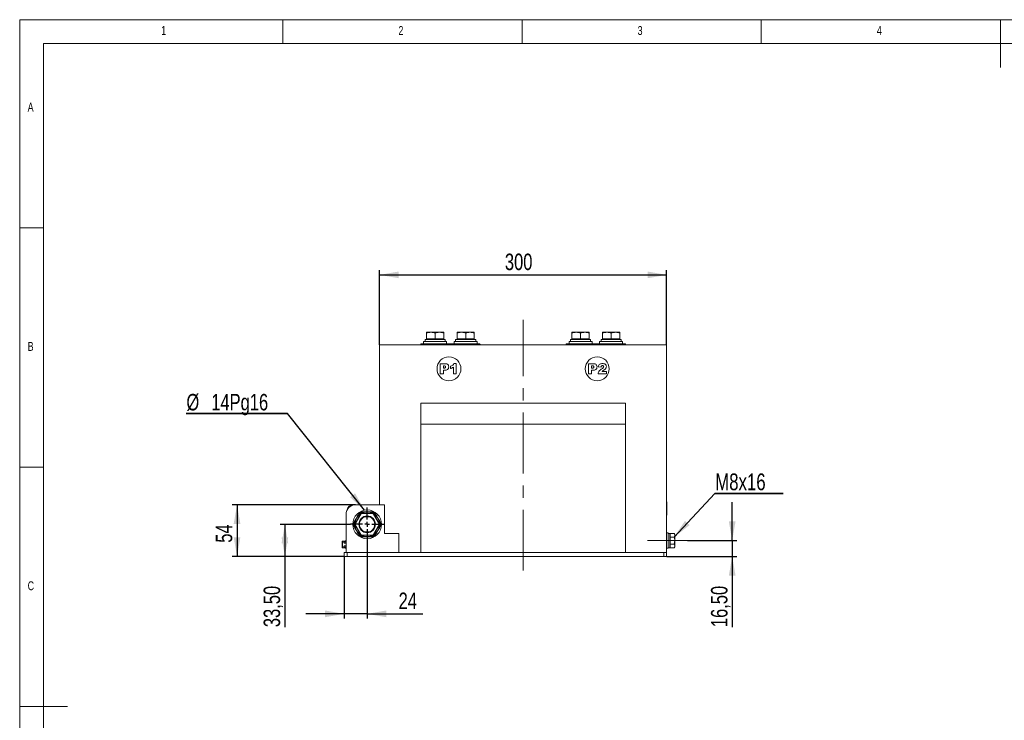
# Model space of a CAD drawing. Header units: millimetres. Extents: x 5 to 528, y 5 to 292.
# Tile 2 of 9: x 5 to 211, y 146 to 292. Entities that reach past the tile are written whole.
import ezdxf

# ---------------------------------------------------------------- set-up
doc = ezdxf.new("R2010")
doc.units = ezdxf.units.MM
doc.linetypes.add('CENTERX2', pattern=[20.32, 12.7, -2.54, 2.54, -2.54])
doc.layers.add('1', color=7, linetype='Continuous')
doc.styles.add('SLDTEXTSTYLE0', font='TXT', dxfattribs={"width": 0.75})
doc.dimstyles.new('SLDDIMSTYLE0', dxfattribs={"dimtxt": 3.439583, "dimasz": 4, "dimexe": 0, "dimexo": 0.0625, "dimgap": 0.859896, "dimtad": 1, "dimlfac": 5, "dimrnd": 1e-09, "dimzin": 12, "dimdsep": 46, "dimtxsty": 'SLDTEXTSTYLE0', "dimsah": 1, "dimcen": 0.09, "dimadec": 0, "dimazin": 3, "dimtfac": 1, "dimtofl": 0, "dimtmove": 0, "dimatfit": 3, "dimfxl": 1, "dimfrac": 2, "dimtolj": 1, "dimtzin": 12, "dimarcsym": 0})
doc.dimstyles.new('SLDDIMSTYLE1', dxfattribs={"dimtxt": 3.439583, "dimasz": 4, "dimexe": 0, "dimexo": 0.0625, "dimgap": 0.859896, "dimtad": 1, "dimlfac": 5, "dimrnd": 1e-09, "dimzin": 12, "dimdsep": 46, "dimtxsty": 'SLDTEXTSTYLE0', "dimsah": 1, "dimcen": 0.09, "dimadec": 0, "dimazin": 3, "dimtfac": 1, "dimtmove": 0, "dimatfit": 0, "dimfxl": 1, "dimfrac": 2, "dimtolj": 1, "dimtzin": 12, "dimarcsym": 0})
doc.dimstyles.new('SLDDIMSTYLE2', dxfattribs={"dimtxt": 0.18, "dimasz": 4, "dimexe": 0, "dimexo": 0.0625, "dimgap": 0, "dimtad": 0, "dimtih": 1, "dimtoh": 1, "dimdec": 0, "dimrnd": 1e-09, "dimzin": 0, "dimdsep": 46, "dimtxsty": 'Standard', "dimsah": 1, "dimcen": 0.09, "dimadec": 0, "dimazin": 0, "dimtfac": 4, "dimtdec": 0, "dimtofl": 0, "dimtmove": 0, "dimatfit": 3, "dimfxl": 1, "dimfrac": 2, "dimtolj": 1, "dimtzin": 0, "dimarcsym": 0})

# ---------------------------------------------------------------- blocks, each defined once
blk = doc.blocks.new('_D')
at = {"layer": '1'}
for p, q in [((75.22, 190.67), (49.43, 190.67)), ((50.43, 190.67), (50.43, 179.87)), ((72.82, 179.87), (49.43, 179.87))]:
    blk.add_line(p, q, dxfattribs=at)
for points in [[(50.43, 190.67), (49.73, 186.67), (51.13, 186.67)], [(50.43, 179.87), (51.13, 183.87), (49.73, 183.87)]]:
    blk.add_solid(points, dxfattribs=at)
at = {"layer": '1', "insert": (45.99, 182.73), "char_height": 3.44, "attachment_point": 1, "rotation": 90, "style": 'SLDTEXTSTYLE0'}
blk.add_mtext('54', dxfattribs=at)
blk = doc.blocks.new('_D_1')
at = {"layer": '1'}
for p, q in [((74.12, 186.57), (59.43, 186.57)), ((60.43, 186.57), (60.43, 179.87)), ((72.82, 179.87), (59.43, 179.87)), ((60.43, 179.87), (60.43, 165.09))]:
    blk.add_line(p, q, dxfattribs=at)
for points in [[(60.43, 186.57), (59.73, 182.57), (61.13, 182.57)], [(60.43, 179.87), (61.13, 183.87), (59.73, 183.87)]]:
    blk.add_solid(points, dxfattribs=at)
at = {"layer": '1', "insert": (55.99, 165.09), "char_height": 3.44, "attachment_point": 1, "rotation": 90, "style": 'SLDTEXTSTYLE0'}
blk.add_mtext('33,50', dxfattribs=at)
blk = doc.blocks.new('_D_2')
at = {"layer": '1'}
for p, q in [((77.63, 183.06), (77.63, 166.87)), ((72.83, 179.86), (72.83, 166.87)), ((72.83, 167.87), (64.83, 167.87)), ((77.63, 167.87), (72.83, 167.87)), ((77.63, 167.87), (89.29, 167.87))]:
    blk.add_line(p, q, dxfattribs=at)
for points in [[(72.83, 167.87), (68.83, 168.57), (68.83, 167.17)], [(77.63, 167.87), (81.63, 167.17), (81.63, 168.57)]]:
    blk.add_solid(points, dxfattribs=at)
at = {"layer": '1', "insert": (84.2, 172.31), "char_height": 3.44, "attachment_point": 1, "style": 'SLDTEXTSTYLE0'}
blk.add_mtext('24', dxfattribs=at)
blk = doc.blocks.new('_D_3')
at = {"layer": '1'}
for p, q in [((80.23, 224.08), (80.23, 239.69)), ((140.23, 224.08), (140.23, 239.69)), ((80.23, 238.69), (140.23, 238.69))]:
    blk.add_line(p, q, dxfattribs=at)
for points in [[(80.23, 238.69), (84.23, 237.99), (84.23, 239.39)], [(140.23, 238.69), (136.23, 239.39), (136.23, 237.99)]]:
    blk.add_solid(points, dxfattribs=at)
at = {"layer": '1', "insert": (106.42, 243.13), "char_height": 3.44, "attachment_point": 1, "style": 'SLDTEXTSTYLE0'}
blk.add_mtext('300', dxfattribs=at)
blk = doc.blocks.new('_D_4')
at = {"layer": '1'}
for p, q in [((153.93, 183.17), (153.93, 191.17)), ((144.56, 183.17), (154.93, 183.17)), ((153.93, 183.17), (153.93, 179.87)), ((140.24, 179.87), (154.93, 179.87)), ((153.93, 179.87), (153.93, 165.09))]:
    blk.add_line(p, q, dxfattribs=at)
for points in [[(153.93, 183.17), (154.63, 187.17), (153.23, 187.17)], [(153.93, 179.87), (153.23, 175.87), (154.63, 175.87)]]:
    blk.add_solid(points, dxfattribs=at)
at = {"layer": '1', "insert": (149.5, 165.09), "char_height": 3.44, "attachment_point": 1, "rotation": 90, "style": 'SLDTEXTSTYLE0'}
blk.add_mtext('16,50', dxfattribs=at)
blk = doc.blocks.new('SW_NOTE_1')
at = {"layer": '1', "color": 0}
for p, q in [((-21.16, 0), (0, 0)), ((0, 0), (-21.16, 0)), ((-21.16, 0), (0, 0)), ((0, 0), (-21.16, 0)), ((-21.16, 0), (0, 0)), ((0, 0), (-21.16, 0))]:
    blk.add_line(p, q, dxfattribs=at)
at = {"layer": '1', "color": 0, "char_height": 3.44, "attachment_point": 1, "style": 'SLDTEXTSTYLE0'}
for s, insert in [('%%c', (-21.11, 4.08)), ('14Pg16', (-15.92, 4.08))]:
    blk.add_mtext(s, dxfattribs=dict(at, insert=insert))
blk = doc.blocks.new('SW_NOTE_2')
at = {"layer": '1', "color": 0}
for p, q in [((0, 0), (14.29, 0)), ((14.29, 0), (0, 0)), ((0, 0), (14.29, 0)), ((14.29, 0), (0, 0)), ((0, 0), (14.29, 0)), ((14.29, 0), (0, 0))]:
    blk.add_line(p, q, dxfattribs=at)
at = {"layer": '1', "color": 0, "insert": (0.11, 4.17), "char_height": 3.5, "attachment_point": 1, "style": 'SLDTEXTSTYLE0'}
blk.add_mtext('M8x16', dxfattribs=at)
blk = doc.blocks.new('SW_CENTERMARKSYMBOL_0')
at = {"layer": '1', "color": 0}
for p, q in [((0, 1), (0, 3.5)), ((-1, 0), (-3.5, 0)), ((0, 0), (-0.5, 0)), ((0, 0), (0, 0.5)), ((0, 0), (0, -0.5)), ((0, 0), (0.5, 0)), ((1, 0), (3.5, 0)), ((0, -1), (0, -3.5))]:
    blk.add_line(p, q, dxfattribs=at)

msp = doc.modelspace()

# ---------------------------------------------------------------- linework, layer by layer
at = {"color": 7, "linetype": 'Continuous', "lineweight": 0}
for p, q in [((415, 292), (5, 292)), ((5, 292), (5, 5)), ((60, 287), (60, 292)), ((110, 292), (110, 287)), ((160, 287), (160, 292)), ((210, 292), (210, 282)), ((410, 287), (10, 287)), ((10, 287), (10, 10)), ((10, 248.5), (5, 248.5)), ((5, 198.5), (10, 198.5)), ((5, 148.5), (15, 148.5))]:
    msp.add_line(p, q, dxfattribs=at)
at = {"color": 7, "linetype": 'Continuous', "lineweight": 15}
for p, q in [((90.0293, 226.6915), (90.9293, 226.6915)), ((90.0293, 225.3115), (90.0293, 226.5308)), ((92.7293, 226.6915), (90.9293, 226.6915)), ((91.8293, 225.3115), (91.8293, 226.5308)), ((93.6293, 226.6915), (92.7293, 226.6915)), ((93.6293, 225.3115), (93.6293, 226.5308)), ((96.4293, 226.6915), (97.3293, 226.6915)), ((96.4293, 225.3115), (96.4293, 226.5308)), ((99.1293, 226.6915), (97.3293, 226.6915)), ((98.2293, 225.3115), (98.2293, 226.5308)), ((100.0293, 226.6915), (99.1293, 226.6915)), ((100.0293, 225.3115), (100.0293, 226.5308)), ((120.4293, 226.6915), (121.3293, 226.6915)), ((120.4293, 225.3115), (120.4293, 226.5308)), ((123.1293, 226.6915), (121.3293, 226.6915)), ((122.2293, 225.3115), (122.2293, 226.5308)), ((124.0293, 226.6915), (123.1293, 226.6915)), ((124.0293, 225.3115), (124.0293, 226.5308)), ((126.8293, 226.6915), (127.7293, 226.6915)), ((126.8293, 225.3115), (126.8293, 226.5308)), ((129.5293, 226.6915), (127.7293, 226.6915)), ((128.6293, 225.3115), (128.6293, 226.5308)), ((130.4293, 226.6915), (129.5293, 226.6915)), ((130.4293, 225.3115), (130.4293, 226.5308)), ((89.4293, 224.7715), (89.4293, 224.2715)), ((94.2293, 224.7715), (89.4293, 224.7715)), ((89.7219, 224.7715), (89.7219, 225.1915)), ((93.9393, 225.1915), (89.7219, 225.1915)), ((90.0293, 225.3115), (90.0293, 225.1915)), ((90.9293, 225.3115), (90.0293, 225.3115)), ((91.8293, 225.3115), (90.9293, 225.3115)), ((92.7293, 225.3115), (91.8293, 225.3115)), ((93.6293, 225.3115), (92.7293, 225.3115)), ((93.6293, 225.1915), (93.6293, 225.3115)), ((93.9393, 224.7715), (93.9393, 225.1915)), ((94.2293, 224.2715), (94.2293, 224.7715)), ((95.8293, 224.7715), (95.8293, 224.2715)), ((100.6293, 224.7715), (95.8293, 224.7715)), ((96.1219, 224.7715), (96.1219, 225.1915)), ((100.3393, 225.1915), (96.1219, 225.1915)), ((96.4293, 225.3115), (96.4293, 225.1915)), ((97.3293, 225.3115), (96.4293, 225.3115)), ((98.2293, 225.3115), (97.3293, 225.3115)), ((99.1293, 225.3115), (98.2293, 225.3115)), ((100.0293, 225.3115), (99.1293, 225.3115)), ((100.0293, 225.1915), (100.0293, 225.3115)), ((100.3393, 224.7715), (100.3393, 225.1915)), ((100.6293, 224.2715), (100.6293, 224.7715)), ((119.8293, 224.7715), (119.8293, 224.2715)), ((124.6293, 224.7715), (119.8293, 224.7715)), ((120.1219, 224.7715), (120.1219, 225.1915)), ((124.3393, 225.1915), (120.1219, 225.1915)), ((120.4293, 225.3115), (120.4293, 225.1915)), ((121.3293, 225.3115), (120.4293, 225.3115)), ((122.2293, 225.3115), (121.3293, 225.3115)), ((123.1293, 225.3115), (122.2293, 225.3115)), ((124.0293, 225.3115), (123.1293, 225.3115)), ((124.0293, 225.1915), (124.0293, 225.3115)), ((124.3393, 224.7715), (124.3393, 225.1915)), ((124.6293, 224.2715), (124.6293, 224.7715)), ((126.2293, 224.7715), (126.2293, 224.2715)), ((131.0293, 224.7715), (126.2293, 224.7715)), ((126.5219, 224.7715), (126.5219, 225.1915)), ((130.7393, 225.1915), (126.5219, 225.1915)), ((126.8293, 225.3115), (126.8293, 225.1915)), ((127.7293, 225.3115), (126.8293, 225.3115)), ((128.6293, 225.3115), (127.7293, 225.3115)), ((129.5293, 225.3115), (128.6293, 225.3115)), ((130.4293, 225.3115), (129.5293, 225.3115)), ((130.4293, 225.1915), (130.4293, 225.3115)), ((130.7393, 224.7715), (130.7393, 225.1915)), ((131.0293, 224.2715), (131.0293, 224.7715)), ((80.2293, 224.0715), (140.2293, 224.0715)), ((80.2293, 190.6715), (80.2293, 224.0715)), ((89.4293, 224.1715), (88.8293, 224.1715)), ((88.8293, 224.0715), (88.8293, 224.1715)), ((88.9293, 224.2715), (89.4293, 224.2715)), ((89.4293, 224.2715), (89.4293, 224.1715)), ((89.4293, 224.2715), (100.6293, 224.2715)), ((100.6293, 224.1715), (89.4293, 224.1715)), ((89.4293, 224.1715), (89.4293, 224.0715)), ((100.6293, 224.2715), (101.1293, 224.2715)), ((100.6293, 224.2715), (100.6293, 224.1715)), ((101.2293, 224.1715), (100.6293, 224.1715)), ((100.6293, 224.0715), (100.6293, 224.1715)), ((101.2293, 224.1715), (101.2293, 224.0715)), ((119.8293, 224.1715), (119.2293, 224.1715)), ((119.2293, 224.0715), (119.2293, 224.1715)), ((119.3293, 224.2715), (119.8293, 224.2715)), ((119.8293, 224.2715), (119.8293, 224.1715)), ((119.8293, 224.2715), (131.0293, 224.2715)), ((131.0293, 224.1715), (119.8293, 224.1715)), ((119.8293, 224.1715), (119.8293, 224.0715)), ((131.0293, 224.2715), (131.5293, 224.2715)), ((131.0293, 224.2715), (131.0293, 224.1715)), ((131.6293, 224.1715), (131.0293, 224.1715)), ((131.0293, 224.0715), (131.0293, 224.1715)), ((131.6293, 224.1715), (131.6293, 224.0715)), ((140.2293, 180.6715), (140.2293, 224.0715)), ((92.902, 218.0171), (92.902, 220.1171)), ((92.902, 220.1171), (93.9751, 220.1171)), ((93.7283, 219.6807), (93.5566, 219.6807)), ((93.5566, 219.6807), (93.5566, 219.2171)), ((93.5566, 219.2171), (93.7045, 219.2171)), ((93.9082, 218.7807), (93.5566, 218.7807)), ((93.5566, 218.7807), (93.5566, 218.0171)), ((95.0293, 219.108), (95.0293, 219.5989)), ((95.6566, 218.0171), (95.6566, 219.4212)), ((95.7657, 220.1444), (96.2566, 220.1444)), ((96.2566, 220.1444), (96.2566, 218.0171)), ((123.902, 220.1215), (124.9751, 220.1215)), ((123.902, 218.0215), (123.902, 220.1215)), ((124.5566, 219.6852), (124.5566, 219.2215)), ((124.7283, 219.6852), (124.5566, 219.6852)), ((124.5566, 219.2215), (124.7045, 219.2215)), ((124.5566, 218.7852), (124.5566, 218.0215)), ((124.9082, 218.7852), (124.5566, 218.7852)), ((126.5202, 219.4397), (125.9475, 219.4845)), ((126.7367, 218.5124), (127.6657, 218.5124)), ((127.6657, 218.5124), (127.6657, 218.0215)), ((93.5566, 218.0171), (92.902, 218.0171)), ((96.2566, 218.0171), (95.6566, 218.0171)), ((124.5566, 218.0215), (123.902, 218.0215)), ((127.6657, 218.0215), (125.893, 218.0215)), ((88.8293, 207.4715), (88.8293, 211.8715)), ((131.6293, 211.8715), (88.8293, 211.8715)), ((131.6293, 211.8715), (131.6293, 207.4715)), ((131.6293, 207.4715), (88.8293, 207.4715)), ((88.8293, 180.6715), (88.8293, 207.4715)), ((131.6293, 180.6715), (131.6293, 207.4715)), ((81.2293, 190.6715), (75.2293, 190.6715)), ((80.2293, 190.6715), (81.2293, 190.6715)), ((81.2293, 190.6715), (81.2293, 184.6715)), ((140.2513, 191.2715), (140.2293, 191.2715)), ((140.2513, 191.2715), (140.2513, 188.4715)), ((140.2713, 191.1215), (140.2513, 191.1215)), ((140.2713, 190.1215), (140.2513, 190.1215)), ((140.2713, 189.8715), (140.2513, 189.8715)), ((140.2713, 189.6215), (140.2513, 189.6215)), ((140.2713, 189.3715), (140.2513, 189.3715)), ((140.2713, 190.1215), (140.2713, 191.1215)), ((140.2713, 190.1215), (140.2713, 189.8715)), ((140.2713, 189.3715), (140.2713, 189.6215)), ((73.2293, 188.6715), (73.2293, 180.6715)), ((75.0635, 186.6674), (76.2634, 188.7456)), ((76.298, 188.7256), (75.0981, 186.6474)), ((75.7363, 188.4888), (76.0293, 188.9964)), ((76.1025, 188.9232), (75.8229, 188.4388)), ((76.0293, 188.9964), (76.3293, 189.1696)), ((76.3561, 189.0696), (76.1025, 188.9232)), ((76.278, 188.7603), (76.4095, 188.8362)), ((76.4295, 188.8015), (76.298, 188.7256)), ((76.3293, 189.1696), (76.9154, 189.1696)), ((76.9154, 189.0696), (76.3561, 189.0696)), ((76.4295, 188.8415), (76.4295, 188.8015)), ((76.4295, 188.8415), (78.8292, 188.8415)), ((78.8292, 188.8015), (76.4295, 188.8015)), ((76.9154, 189.0696), (76.9154, 189.1696)), ((78.3432, 189.1696), (78.3432, 189.0696)), ((78.3432, 189.1696), (78.9293, 189.1696)), ((78.9025, 189.0696), (78.3432, 189.0696)), ((78.8292, 188.8015), (78.8292, 188.8415)), ((78.9606, 188.7256), (78.8292, 188.8015)), ((78.8492, 188.8362), (78.9806, 188.7603)), ((79.1561, 188.9232), (78.9025, 189.0696)), ((78.9293, 189.1696), (79.2293, 188.9964)), ((80.1605, 186.6474), (78.9606, 188.7256)), ((78.9953, 188.7456), (80.1951, 186.6674)), ((79.4358, 188.4388), (79.1561, 188.9232)), ((79.2293, 188.9964), (79.5224, 188.4888)), ((140.2293, 188.4715), (140.2513, 188.4715)), ((140.2713, 189.1215), (140.2513, 189.1215)), ((140.2713, 188.8715), (140.2513, 188.8715)), ((140.2713, 188.8715), (140.2713, 189.1215)), ((74.7293, 186.7447), (75.0224, 187.2523)), ((74.7293, 186.3983), (74.7293, 186.7447)), ((75.0224, 185.8907), (74.7293, 186.3983)), ((75.109, 187.2023), (74.8293, 186.7179)), ((74.8293, 186.7179), (74.8293, 186.4251)), ((74.8293, 186.4251), (75.109, 185.9407)), ((75.0981, 186.6474), (75.0581, 186.6474)), ((75.0581, 186.4956), (75.0581, 186.6474)), ((75.0581, 186.4956), (75.0981, 186.4956)), ((76.2634, 184.3974), (75.0635, 186.4756)), ((75.0981, 186.6474), (75.0981, 186.4956)), ((75.0981, 186.4956), (76.298, 184.4174)), ((78.9606, 184.4174), (80.1605, 186.4956)), ((80.1951, 186.4756), (78.9953, 184.3974)), ((80.4293, 186.7179), (80.1497, 187.2023)), ((80.1497, 185.9407), (80.4293, 186.4251)), ((80.2005, 186.6474), (80.1605, 186.6474)), ((80.1605, 186.4956), (80.1605, 186.6474)), ((80.1605, 186.4956), (80.2005, 186.4956)), ((80.2005, 186.6474), (80.2005, 186.4956)), ((80.2363, 187.2523), (80.5293, 186.7447)), ((80.5293, 186.3983), (80.2363, 185.8907)), ((80.4293, 186.4251), (80.4293, 186.7179)), ((80.5293, 186.7447), (80.5293, 186.3983)), ((76.0293, 184.1467), (75.7363, 184.6543)), ((75.8229, 184.7043), (76.1025, 184.2199)), ((76.3293, 183.9734), (76.0293, 184.1467)), ((76.1025, 184.2199), (76.3561, 184.0734)), ((76.4095, 184.3069), (76.278, 184.3828)), ((76.298, 184.4174), (76.4295, 184.3415)), ((76.9154, 183.9734), (76.3293, 183.9734)), ((76.3561, 184.0734), (76.9154, 184.0734)), ((76.4295, 184.3415), (76.4295, 184.3015)), ((76.4295, 184.3415), (78.8292, 184.3415)), ((78.8292, 184.3015), (76.4295, 184.3015)), ((76.9154, 183.9734), (76.9154, 184.0734)), ((78.3432, 183.9734), (78.3432, 184.0734)), ((78.3432, 184.0734), (78.9025, 184.0734)), ((78.9293, 183.9734), (78.3432, 183.9734)), ((78.8292, 184.3415), (78.9606, 184.4174)), ((78.8292, 184.3015), (78.8292, 184.3415)), ((78.9806, 184.3828), (78.8492, 184.3069)), ((78.9025, 184.0734), (79.1561, 184.2199)), ((79.2293, 184.1467), (78.9293, 183.9734)), ((79.1561, 184.2199), (79.4358, 184.7043)), ((79.5224, 184.6543), (79.2293, 184.1467)), ((81.2293, 184.6715), (84.2293, 184.6715)), ((84.2293, 184.6715), (84.2293, 180.6715)), ((140.5493, 184.7715), (140.2293, 184.7715)), ((140.5493, 184.7715), (140.5493, 181.5715)), ((140.5493, 184.6494), (140.8693, 184.6494)), ((140.8693, 184.6494), (140.8693, 181.6915)), ((140.9893, 184.4715), (140.8693, 184.4715)), ((140.9893, 184.2974), (140.9893, 184.6726)), ((140.9893, 184.6726), (141.8132, 184.6726)), ((140.9893, 183.9221), (140.9893, 184.2974)), ((140.9893, 183.9221), (141.8132, 183.9221)), ((140.9893, 183.1715), (140.9893, 183.9221)), ((140.9893, 182.421), (140.9893, 183.1715)), ((141.9293, 184.4715), (141.8132, 184.6726)), ((141.8132, 184.6726), (141.9293, 184.2974)), ((141.9293, 184.2974), (141.9293, 184.4715)), ((141.9293, 183.1715), (141.9293, 184.2974)), ((141.9293, 182.0457), (141.9293, 183.1715)), ((72.4293, 181.7225), (72.4293, 183.0205)), ((72.4693, 183.0612), (72.4693, 181.6819)), ((72.4693, 183.0612), (72.6493, 183.0612)), ((72.4693, 181.6819), (72.6493, 181.6819)), ((73.2293, 183.0715), (72.6493, 183.0715)), ((72.6493, 183.0612), (72.6493, 183.0715)), ((72.6493, 181.6819), (72.6493, 181.6715)), ((72.6493, 181.6715), (73.2293, 181.6715)), ((72.9493, 182.6515), (72.9493, 182.6775)), ((72.9493, 182.0656), (72.9493, 182.0953)), ((73.1493, 183.1463), (73.1493, 183.1369)), ((73.1493, 181.6061), (73.1493, 181.5968)), ((73.2293, 183.154), (73.1684, 183.1487)), ((73.1684, 183.1487), (73.1684, 183.0715)), ((73.1684, 181.6715), (73.1684, 181.5944)), ((73.1684, 181.5944), (73.2293, 181.589)), ((140.2293, 181.5715), (140.5493, 181.5715)), ((140.5493, 181.6915), (140.8693, 181.6915)), ((140.8693, 181.8715), (140.9893, 181.8715)), ((140.9893, 182.0457), (140.9893, 182.421)), ((140.9893, 182.421), (141.8132, 182.421)), ((140.9893, 181.6704), (140.9893, 182.0457)), ((140.9893, 181.6704), (141.8132, 181.6704)), ((141.8132, 182.421), (141.9293, 182.0457)), ((141.8132, 181.6704), (141.9293, 181.8715)), ((141.9293, 181.8715), (141.9293, 182.0457)), ((72.8293, 179.8715), (72.8293, 180.6715)), ((72.8293, 180.6715), (73.4293, 180.6715)), ((73.4293, 179.8715), (72.8293, 179.8715)), ((73.4293, 180.6715), (73.4293, 179.8715)), ((73.4293, 180.6715), (139.6293, 180.6715)), ((73.4293, 179.8715), (139.6293, 179.8715)), ((131.6293, 180.6715), (88.8293, 180.6715)), ((139.6293, 179.8715), (139.6293, 180.6715)), ((139.6293, 180.6715), (140.2293, 180.6715)), ((140.2293, 179.8715), (139.6293, 179.8715)), ((140.2293, 180.6715), (140.2293, 179.8715))]:
    msp.add_line(p, q, dxfattribs=at)
at = {"color": 7, "linetype": 'Continuous', "lineweight": 15, "flags": 128}
for points in [[(75.7363, 188.4888), (75.7379, 188.4878), (75.7428, 188.485), (75.7509, 188.4804), (75.7616, 188.4742), (75.7747, 188.4666), (75.7897, 188.4579), (75.806, 188.4485), (75.8229, 188.4388)], [(76.1025, 188.9232), (76.0898, 188.9359), (76.0775, 188.9482), (76.0659, 188.9598), (76.0555, 188.9702), (76.0464, 188.9793), (76.0391, 188.9866), (76.0337, 188.992), (76.0304, 188.9953), (76.0293, 188.9964)], [(76.298, 188.7256), (76.2913, 188.7295), (76.2848, 188.7333), (76.2788, 188.7368), (76.2735, 188.7398), (76.2692, 188.7423), (76.266, 188.7441), (76.264, 188.7453), (76.2634, 188.7456)], [(76.278, 188.7603), (76.2784, 188.7596), (76.2795, 188.7576), (76.2814, 188.7544), (76.2839, 188.7501), (76.2869, 188.7449), (76.2904, 188.7389), (76.2941, 188.7324), (76.298, 188.7256)], [(76.3561, 189.0696), (76.3509, 189.0891), (76.3459, 189.1079), (76.3412, 189.1252), (76.3372, 189.1403), (76.3338, 189.1527), (76.3314, 189.162), (76.3298, 189.1677), (76.3293, 189.1696)], [(76.4295, 188.8015), (76.4255, 188.8083), (76.4218, 188.8148), (76.4183, 188.8208), (76.4153, 188.826), (76.4128, 188.8303), (76.411, 188.8335), (76.4098, 188.8355), (76.4095, 188.8362)], [(78.8492, 188.8362), (78.8488, 188.8355), (78.8477, 188.8335), (78.8458, 188.8303), (78.8433, 188.826), (78.8403, 188.8208), (78.8368, 188.8148), (78.8331, 188.8083), (78.8292, 188.8015)], [(78.9025, 189.0696), (78.9078, 189.0891), (78.9128, 189.1079), (78.9174, 189.1252), (78.9215, 189.1403), (78.9248, 189.1527), (78.9273, 189.162), (78.9288, 189.1677), (78.9293, 189.1696)], [(78.9606, 188.7256), (78.9645, 188.7324), (78.9683, 188.7389), (78.9717, 188.7449), (78.9748, 188.7501), (78.9773, 188.7544), (78.9791, 188.7576), (78.9802, 188.7596), (78.9806, 188.7603)], [(78.9953, 188.7456), (78.9946, 188.7453), (78.9926, 188.7441), (78.9894, 188.7423), (78.9851, 188.7398), (78.9799, 188.7368), (78.9739, 188.7333), (78.9674, 188.7295), (78.9606, 188.7256)], [(79.1561, 188.9232), (79.1688, 188.9359), (79.1812, 188.9482), (79.1927, 188.9598), (79.2032, 188.9702), (79.2122, 188.9793), (79.2195, 188.9866), (79.2249, 188.992), (79.2282, 188.9953), (79.2293, 188.9964)], [(79.4358, 188.4388), (79.4527, 188.4485), (79.4689, 188.4579), (79.4839, 188.4666), (79.497, 188.4742), (79.5078, 188.4804), (79.5158, 188.485), (79.5207, 188.4878), (79.5224, 188.4888)], [(74.7293, 186.7447), (74.7312, 186.7442), (74.7369, 186.7427), (74.7462, 186.7402), (74.7586, 186.7369), (74.7738, 186.7328), (74.791, 186.7282), (74.8098, 186.7232), (74.8293, 186.7179)], [(74.7293, 186.3983), (74.7312, 186.3988), (74.7369, 186.4004), (74.7462, 186.4028), (74.7586, 186.4062), (74.7738, 186.4102), (74.791, 186.4149), (74.8098, 186.4199), (74.8293, 186.4251)], [(75.0224, 187.2523), (75.024, 187.2514), (75.029, 187.2485), (75.037, 187.2439), (75.0477, 187.2377), (75.0609, 187.2301), (75.0758, 187.2215), (75.0921, 187.2121), (75.109, 187.2023)], [(75.0224, 185.8907), (75.024, 185.8917), (75.029, 185.8945), (75.037, 185.8991), (75.0477, 185.9054), (75.0609, 185.9129), (75.0758, 185.9216), (75.0921, 185.931), (75.109, 185.9407)], [(75.0635, 186.6674), (75.0642, 186.667), (75.0661, 186.6659), (75.0693, 186.664), (75.0737, 186.6616), (75.0789, 186.6585), (75.0849, 186.6551), (75.0914, 186.6513), (75.0981, 186.6474)], [(75.0981, 186.4956), (75.0914, 186.4917), (75.0849, 186.488), (75.0789, 186.4845), (75.0737, 186.4815), (75.0693, 186.479), (75.0661, 186.4772), (75.0642, 186.476), (75.0635, 186.4756)], [(80.2363, 187.2523), (80.2346, 187.2514), (80.2297, 187.2485), (80.2217, 187.2439), (80.2109, 187.2377), (80.1978, 187.2301), (80.1828, 187.2215), (80.1665, 187.2121), (80.1497, 187.2023)], [(80.2363, 185.8907), (80.2346, 185.8917), (80.2297, 185.8945), (80.2217, 185.8991), (80.2109, 185.9054), (80.1978, 185.9129), (80.1828, 185.9216), (80.1665, 185.931), (80.1497, 185.9407)], [(80.1605, 186.6474), (80.1672, 186.6513), (80.1737, 186.6551), (80.1797, 186.6585), (80.185, 186.6616), (80.1893, 186.664), (80.1925, 186.6659), (80.1945, 186.667), (80.1951, 186.6674)], [(80.1951, 186.4756), (80.1945, 186.476), (80.1925, 186.4772), (80.1893, 186.479), (80.185, 186.4815), (80.1797, 186.4845), (80.1737, 186.488), (80.1672, 186.4917), (80.1605, 186.4956)], [(80.5293, 186.7447), (80.5278, 186.7443), (80.5233, 186.7431), (80.5159, 186.7411), (80.5059, 186.7385), (80.4936, 186.7352), (80.4793, 186.7313), (80.4635, 186.7271), (80.4467, 186.7226), (80.4293, 186.7179)], [(80.5293, 186.3983), (80.5278, 186.3987), (80.5233, 186.3999), (80.5159, 186.4019), (80.5059, 186.4046), (80.4936, 186.4079), (80.4793, 186.4117), (80.4635, 186.416), (80.4467, 186.4205), (80.4293, 186.4251)], [(75.8229, 184.7043), (75.806, 184.6945), (75.7897, 184.6851), (75.7747, 184.6765), (75.7616, 184.6689), (75.7509, 184.6627), (75.7428, 184.6581), (75.7379, 184.6552), (75.7363, 184.6543)], [(76.1025, 184.2199), (76.0898, 184.2071), (76.0775, 184.1948), (76.0659, 184.1833), (76.0555, 184.1728), (76.0464, 184.1638), (76.0391, 184.1565), (76.0337, 184.1511), (76.0304, 184.1478), (76.0293, 184.1467)], [(76.2634, 184.3974), (76.264, 184.3978), (76.266, 184.3989), (76.2692, 184.4008), (76.2735, 184.4033), (76.2788, 184.4063), (76.2848, 184.4098), (76.2913, 184.4135), (76.298, 184.4174)], [(76.298, 184.4174), (76.2941, 184.4107), (76.2904, 184.4042), (76.2869, 184.3982), (76.2839, 184.3929), (76.2814, 184.3886), (76.2795, 184.3854), (76.2784, 184.3834), (76.278, 184.3828)], [(76.3561, 184.0734), (76.3515, 184.0561), (76.3469, 184.0392), (76.3427, 184.0234), (76.3389, 184.0092), (76.3356, 183.9968), (76.3329, 183.9868), (76.3309, 183.9795), (76.3297, 183.975), (76.3293, 183.9734)], [(76.4095, 184.3069), (76.4098, 184.3075), (76.411, 184.3095), (76.4128, 184.3127), (76.4153, 184.317), (76.4183, 184.3223), (76.4218, 184.3283), (76.4255, 184.3348), (76.4295, 184.3415)], [(78.8292, 184.3415), (78.8331, 184.3348), (78.8368, 184.3283), (78.8403, 184.3223), (78.8433, 184.317), (78.8458, 184.3127), (78.8477, 184.3095), (78.8488, 184.3075), (78.8492, 184.3069)], [(78.9293, 183.9734), (78.9288, 183.9754), (78.9273, 183.9811), (78.9248, 183.9903), (78.9215, 184.0027), (78.9174, 184.0179), (78.9128, 184.0352), (78.9078, 184.0539), (78.9025, 184.0734)], [(78.9806, 184.3828), (78.9802, 184.3834), (78.9791, 184.3854), (78.9773, 184.3886), (78.9748, 184.3929), (78.9717, 184.3982), (78.9683, 184.4042), (78.9645, 184.4107), (78.9606, 184.4174)], [(78.9606, 184.4174), (78.9674, 184.4135), (78.9739, 184.4098), (78.9799, 184.4063), (78.9851, 184.4033), (78.9894, 184.4008), (78.9926, 184.3989), (78.9946, 184.3978), (78.9953, 184.3974)], [(79.2293, 184.1467), (79.2279, 184.1481), (79.2237, 184.1522), (79.217, 184.159), (79.2079, 184.1681), (79.1968, 184.1792), (79.1841, 184.1918), (79.1704, 184.2056), (79.1561, 184.2199)], [(79.5224, 184.6543), (79.5207, 184.6552), (79.5158, 184.6581), (79.5078, 184.6627), (79.497, 184.6689), (79.4839, 184.6765), (79.4689, 184.6851), (79.4527, 184.6945), (79.4358, 184.7043)]]:
    msp.add_lwpolyline(points, dxfattribs=at)
at = {"color": 7, "linetype": 'Continuous', "lineweight": 15}
for centre, radius in [((94.7293, 219.0715), 2.5), ((125.7293, 219.0715), 2.5), ((77.6293, 186.5715), 3), ((77.6293, 186.5715), 2.5981), ((77.6293, 186.5715), 1.74), ((77.6293, 186.5715), 1.7), ((77.6293, 186.5715), 1.6)]:
    msp.add_circle(centre, radius, dxfattribs=at)
for centre, radius, start, end in [((88.9293, 224.1715), 0.1, 90, 180), ((101.1293, 224.1715), 0.1, 0, 90), ((119.3293, 224.1715), 0.1, 90, 180), ((131.5293, 224.1715), 0.1, 0, 90), ((75.2293, 188.6715), 2, 90, 180), ((74.7293, 189.3715), 1.3, 90, 170.95346), ((77.6293, 186.5715), 2.5712, 121.929865, 178.070135), ((76.3303, 188.8215), 0.2, 27.79414, 212.20586), ((76.298, 188.7256), 0.04, 120, 150), ((76.4295, 188.8015), 0.04, 90, 120), ((77.6293, 186.5715), 2.5712, 61.929865, 118.070135), ((78.9284, 188.8215), 0.2, 327.79414, 152.20586), ((78.8292, 188.8015), 0.04, 60, 90), ((78.9606, 188.7256), 0.04, 30, 60), ((77.6293, 186.5715), 2.5712, 1.929865, 58.070135), ((75.0312, 186.5715), 0.2, 87.79414, 272.20586), ((75.0981, 186.6474), 0.04, 150, 180), ((75.0981, 186.4956), 0.04, 180, 210), ((77.6293, 186.5715), 2.5712, 181.929865, 238.070135), ((77.6293, 186.5715), 2.5712, 301.929865, 358.070135), ((80.1605, 186.6474), 0.04, 0, 30), ((80.1605, 186.4956), 0.04, 330, 0), ((80.2274, 186.5715), 0.2, 267.79414, 92.20586), ((76.3303, 184.3215), 0.2, 147.79414, 332.20586), ((76.298, 184.4174), 0.04, 210, 240), ((76.4295, 184.3415), 0.04, 240, 270), ((77.6293, 186.5715), 2.5712, 241.929865, 298.070135), ((78.9284, 184.3215), 0.2, 207.79414, 32.20586), ((78.8292, 184.3415), 0.04, 270, 300), ((78.9606, 184.4174), 0.04, 300, 330), ((73.1893, 182.9096), 0.24, 95, 99.594068), ((73.1893, 181.8334), 0.24, 260.405932, 265)]:
    msp.add_arc(centre, radius, start, end, dxfattribs=at)
msp.add_ellipse((72.9893, 182.3715), major_axis=(0, 0.3111), ratio=0.70710678, start_param=5.90016866, end_param=6.66613103, dxfattribs=at)
for points, knots in [([(90.0293, 226.5308), (90.1755, 226.5757), (90.4705, 226.6664), (90.7755, 226.6831), (90.9293, 226.6915)], [0, 0, 0, 0, 0.49545808, 1, 1, 1, 1]), ([(90.0293, 226.6915), (90.0293, 226.6899), (90.0293, 226.6827), (90.0293, 226.5973), (90.0293, 226.5308)], [0, 0, 0, 0, 0.220363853, 1, 1, 1, 1]), ([(90.9293, 226.6915), (90.9507, 226.6913), (91.1122, 226.6899), (91.4168, 226.6548), (91.691, 226.5723), (91.8293, 226.5308)], [0, 0, 0, 0, 0.0700909, 0.53078482, 1, 1, 1, 1]), ([(91.8293, 226.5308), (91.9755, 226.5757), (92.2705, 226.6664), (92.5755, 226.6831), (92.7293, 226.6915)], [0, 0, 0, 0, 0.49545803, 1, 1, 1, 1]), ([(92.7293, 226.6915), (92.7507, 226.6913), (92.9122, 226.6899), (93.2168, 226.6548), (93.491, 226.5723), (93.6293, 226.5308)], [0, 0, 0, 0, 0.07008971, 0.53078361, 1, 1, 1, 1]), ([(93.6293, 226.5308), (93.6293, 226.5973), (93.6293, 226.6827), (93.6293, 226.6899), (93.6293, 226.6915)], [0, 0, 0, 0, 0.77963615, 1, 1, 1, 1]), ([(96.4293, 226.5308), (96.5755, 226.5757), (96.8705, 226.6664), (97.1755, 226.6831), (97.3293, 226.6915)], [0, 0, 0, 0, 0.49545808, 1, 1, 1, 1]), ([(96.4293, 226.6915), (96.4293, 226.6899), (96.4293, 226.6827), (96.4293, 226.5973), (96.4293, 226.5308)], [0, 0, 0, 0, 0.220363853, 1, 1, 1, 1]), ([(97.3293, 226.6915), (97.3507, 226.6913), (97.5122, 226.6899), (97.8168, 226.6548), (98.091, 226.5723), (98.2293, 226.5308)], [0, 0, 0, 0, 0.07008972, 0.53078393, 1, 1, 1, 1]), ([(98.2293, 226.5308), (98.3755, 226.5757), (98.6705, 226.6664), (98.9755, 226.6831), (99.1293, 226.6915)], [0, 0, 0, 0, 0.49545773, 1, 1, 1, 1]), ([(99.1293, 226.6915), (99.1507, 226.6913), (99.3122, 226.6899), (99.6168, 226.6548), (99.891, 226.5723), (100.0293, 226.5308)], [0, 0, 0, 0, 0.07009033, 0.53078421, 1, 1, 1, 1]), ([(100.0293, 226.5308), (100.0293, 226.5973), (100.0293, 226.6827), (100.0293, 226.6899), (100.0293, 226.6915)], [0, 0, 0, 0, 0.77963615, 1, 1, 1, 1]), ([(120.4293, 226.5308), (120.5755, 226.5757), (120.8705, 226.6664), (121.1755, 226.6831), (121.3293, 226.6915)], [0, 0, 0, 0, 0.49545808, 1, 1, 1, 1]), ([(120.4293, 226.6915), (120.4293, 226.6899), (120.4293, 226.6827), (120.4293, 226.5973), (120.4293, 226.5308)], [0, 0, 0, 0, 0.220363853, 1, 1, 1, 1]), ([(121.3293, 226.6915), (121.3507, 226.6913), (121.5122, 226.6899), (121.8168, 226.6548), (122.091, 226.5723), (122.2293, 226.5308)], [0, 0, 0, 0, 0.07008972, 0.53078453, 1, 1, 1, 1]), ([(122.2293, 226.5308), (122.3755, 226.5757), (122.6705, 226.6664), (122.9755, 226.6831), (123.1293, 226.6915)], [0, 0, 0, 0, 0.49545834, 1, 1, 1, 1]), ([(123.1293, 226.6915), (123.1507, 226.6913), (123.3122, 226.6899), (123.6168, 226.6548), (123.891, 226.5723), (124.0293, 226.5308)], [0, 0, 0, 0, 0.07009094, 0.53078482, 1, 1, 1, 1]), ([(124.0293, 226.5308), (124.0293, 226.5973), (124.0293, 226.6827), (124.0293, 226.6899), (124.0293, 226.6915)], [0, 0, 0, 0, 0.77963615, 1, 1, 1, 1]), ([(126.8293, 226.5308), (126.9755, 226.5757), (127.2705, 226.6664), (127.5755, 226.6831), (127.7293, 226.6915)], [0, 0, 0, 0, 0.49545808, 1, 1, 1, 1]), ([(126.8293, 226.6915), (126.8293, 226.6899), (126.8293, 226.6827), (126.8293, 226.5973), (126.8293, 226.5308)], [0, 0, 0, 0, 0.220363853, 1, 1, 1, 1]), ([(127.7293, 226.6915), (127.7507, 226.6913), (127.9122, 226.6899), (128.2168, 226.6548), (128.491, 226.5723), (128.6293, 226.5308)], [0, 0, 0, 0, 0.07008967, 0.53078482, 1, 1, 1, 1]), ([(128.6293, 226.5308), (128.7755, 226.5757), (129.0705, 226.6664), (129.3755, 226.6831), (129.5293, 226.6915)], [0, 0, 0, 0, 0.49545803, 1, 1, 1, 1]), ([(129.5293, 226.6915), (129.5507, 226.6913), (129.7122, 226.6899), (130.0168, 226.6548), (130.291, 226.5723), (130.4293, 226.5308)], [0, 0, 0, 0, 0.07008971, 0.53078361, 1, 1, 1, 1]), ([(130.4293, 226.5308), (130.4293, 226.5973), (130.4293, 226.6827), (130.4293, 226.6899), (130.4293, 226.6915)], [0, 0, 0, 0, 0.77963615, 1, 1, 1, 1]), ([(93.7045, 219.2171), (93.7458, 219.2183), (93.8283, 219.2208), (93.9406, 219.2608), (94.0101, 219.3487), (94.0169, 219.4141), (94.0202, 219.4468)], [0, 0, 0, 0, 0.28122925, 0.56032835, 0.78001908, 1, 1, 1, 1]), ([(94.0202, 219.4468), (94.0182, 219.4734), (94.0141, 219.5268), (93.9767, 219.5995), (93.8856, 219.6765), (93.7932, 219.679), (93.7283, 219.6807)], [0, 0, 0, 0, 0.18737941, 0.37465345, 0.56094326, 1, 1, 1, 1]), ([(94.6748, 219.4647), (94.6657, 219.3543), (94.6475, 219.1343), (94.4355, 218.8873), (94.1659, 218.7921), (93.9942, 218.7845), (93.9082, 218.7807)], [0, 0, 0, 0, 0.28007754, 0.55825033, 0.77874008, 1, 1, 1, 1]), ([(93.9751, 220.1171), (94.0776, 220.1121), (94.2817, 220.1021), (94.5372, 219.9461), (94.6606, 219.7054), (94.67, 219.545), (94.6748, 219.4647)], [0, 0, 0, 0, 0.280919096, 0.559268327, 0.779152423, 1, 1, 1, 1]), ([(95.0293, 219.5989), (95.1127, 219.6271), (95.2793, 219.6834), (95.5612, 219.836), (95.6882, 220.0276), (95.7657, 220.1444)], [0, 0, 0, 0, 0.28103213, 0.56161968, 1, 1, 1, 1]), ([(95.6566, 219.4212), (95.5477, 219.346), (95.3532, 219.2116), (95.1283, 219.1397), (95.0293, 219.108)], [0, 0, 0, 0, 0.55964831, 1, 1, 1, 1]), ([(124.7045, 219.2215), (124.7458, 219.2228), (124.8283, 219.2253), (124.9406, 219.2653), (125.0101, 219.3532), (125.0169, 219.4185), (125.0202, 219.4512)], [0, 0, 0, 0, 0.28123127, 0.56032958, 0.7800197, 1, 1, 1, 1]), ([(125.0202, 219.4512), (125.0182, 219.4779), (125.0141, 219.5312), (124.9767, 219.6039), (124.8856, 219.6809), (124.7932, 219.6834), (124.7283, 219.6852)], [0, 0, 0, 0, 0.18737941, 0.37465345, 0.56094326, 1, 1, 1, 1]), ([(125.6748, 219.4691), (125.6657, 219.3587), (125.6475, 219.1388), (125.4355, 218.8917), (125.1659, 218.7965), (124.9942, 218.7889), (124.9082, 218.7852)], [0, 0, 0, 0, 0.28007754, 0.55825033, 0.77874008, 1, 1, 1, 1]), ([(124.9751, 220.1215), (125.0776, 220.1165), (125.2817, 220.1066), (125.5372, 219.9505), (125.6606, 219.7098), (125.67, 219.5495), (125.6748, 219.4691)], [0, 0, 0, 0, 0.280919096, 0.559268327, 0.779152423, 1, 1, 1, 1]), ([(125.893, 218.0215), (125.9191, 218.1427), (125.9715, 218.3851), (126.2421, 218.7449), (126.4964, 218.9338), (126.6519, 219.0494)], [0, 0, 0, 0, 0.27955951, 0.55925053, 1, 1, 1, 1]), ([(125.9475, 219.4845), (125.9676, 219.5972), (126.0076, 219.8216), (126.2436, 220.0601), (126.5267, 220.1413), (126.7041, 220.1463), (126.793, 220.1488)], [0, 0, 0, 0, 0.28060476, 0.55838707, 0.77875542, 1, 1, 1, 1]), ([(126.8079, 219.7397), (126.7643, 219.7357), (126.6773, 219.7278), (126.5532, 219.6194), (126.5327, 219.5079), (126.5202, 219.4397)], [0, 0, 0, 0, 0.28055063, 0.55944759, 1, 1, 1, 1]), ([(126.6519, 219.0494), (126.7481, 219.1196), (126.8819, 219.2173), (127.0345, 219.3746), (127.0553, 219.4676), (127.0657, 219.5139)], [0, 0, 0, 0, 0.56161106, 0.78177324, 1, 1, 1, 1]), ([(127.1143, 218.8026), (127.0694, 218.7724), (126.9955, 218.7227), (126.894, 218.6515), (126.8132, 218.5842), (126.7622, 218.5364), (126.7367, 218.5124)], [0, 0, 0, 0, 0.34002568, 0.56002925, 0.7800048, 1, 1, 1, 1]), ([(126.793, 220.1488), (126.903, 220.1463), (127.1221, 220.1412), (127.4163, 220.0288), (127.6062, 219.8021), (127.6277, 219.6293), (127.6384, 219.5428)], [0, 0, 0, 0, 0.281519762, 0.56067381, 0.780358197, 1, 1, 1, 1]), ([(127.0657, 219.5139), (127.0604, 219.5496), (127.0498, 219.6212), (126.9753, 219.6938), (126.8922, 219.7345), (126.836, 219.738), (126.8079, 219.7397)], [0, 0, 0, 0, 0.27891354, 0.55859387, 0.7791414, 1, 1, 1, 1]), ([(127.6384, 219.5428), (127.627, 219.4545), (127.6043, 219.2776), (127.4106, 219.0167), (127.2267, 218.8839), (127.1143, 218.8026)], [0, 0, 0, 0, 0.27913348, 0.55896791, 1, 1, 1, 1]), ([(75.0224, 187.2523), (75.0558, 187.3102), (75.1753, 187.5172), (75.2934, 187.7217), (75.3786, 187.8693), (75.3793, 187.8706)], [0, 0, 0, 0, 0.27763066, 0.99380667, 1, 1, 1, 1]), ([(75.3793, 187.8706), (75.38, 187.8718), (75.4653, 188.0194), (75.5833, 188.224), (75.7029, 188.431), (75.7363, 188.4888)], [0, 0, 0, 0, 0.00619621, 0.72237015, 1, 1, 1, 1]), ([(76.9154, 189.1696), (76.9822, 189.1696), (77.2213, 189.1696), (77.4575, 189.1696), (77.6279, 189.1696), (77.6293, 189.1696)], [0, 0, 0, 0, 0.27762998, 0.99380505, 1, 1, 1, 1]), ([(77.6293, 189.1696), (77.6308, 189.1696), (77.8012, 189.1696), (78.0374, 189.1696), (78.2764, 189.1696), (78.3432, 189.1696)], [0, 0, 0, 0, 0.00619495, 0.72237002, 1, 1, 1, 1]), ([(79.5224, 188.4888), (79.5558, 188.431), (79.6753, 188.2239), (79.7933, 188.0194), (79.8786, 187.8718), (79.8793, 187.8706)], [0, 0, 0, 0, 0.27762837, 0.99380377, 1, 1, 1, 1]), ([(79.8793, 187.8706), (79.88, 187.8693), (79.9652, 187.7217), (80.0834, 187.5172), (80.2029, 187.3102), (80.2363, 187.2523)], [0, 0, 0, 0, 0.00619333, 0.72237139, 1, 1, 1, 1]), ([(75.3793, 185.2725), (75.3786, 185.2738), (75.2934, 185.4213), (75.1753, 185.6259), (75.0558, 185.8329), (75.0224, 185.8907)], [0, 0, 0, 0, 0.006193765, 0.722369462, 1, 1, 1, 1]), ([(75.7363, 184.6543), (75.7029, 184.7121), (75.5833, 184.9191), (75.4653, 185.1237), (75.38, 185.2712), (75.3793, 185.2725)], [0, 0, 0, 0, 0.27762998, 0.99380466, 1, 1, 1, 1]), ([(79.8793, 185.2725), (79.8786, 185.2712), (79.7933, 185.1237), (79.6753, 184.9191), (79.5558, 184.7121), (79.5224, 184.6543)], [0, 0, 0, 0, 0.00619535, 0.72237151, 1, 1, 1, 1]), ([(80.2363, 185.8907), (80.2029, 185.8329), (80.0834, 185.6259), (79.9652, 185.4213), (79.88, 185.2738), (79.8793, 185.2725)], [0, 0, 0, 0, 0.27762848, 0.99380623, 1, 1, 1, 1]), ([(77.6293, 183.9734), (77.6279, 183.9734), (77.4575, 183.9734), (77.2213, 183.9734), (76.9822, 183.9734), (76.9154, 183.9734)], [0, 0, 0, 0, 0.00619495, 0.72237002, 1, 1, 1, 1]), ([(78.3432, 183.9734), (78.2764, 183.9734), (78.0374, 183.9734), (77.8012, 183.9734), (77.6308, 183.9734), (77.6293, 183.9734)], [0, 0, 0, 0, 0.27762998, 0.99380505, 1, 1, 1, 1]), ([(141.9293, 184.2974), (141.9292, 184.2885), (141.9276, 184.1617), (141.8683, 184.0375), (141.8132, 183.9221)], [0, 0, 0, 0, 0.07021464, 1, 1, 1, 1]), ([(141.8132, 183.9221), (141.8602, 183.7344), (141.9222, 183.4869), (141.9279, 183.233), (141.9293, 183.1715)], [0, 0, 0, 0, 0.75814867, 1, 1, 1, 1]), ([(141.9293, 183.1715), (141.9151, 182.9742), (141.8969, 182.7201), (141.8285, 182.4757), (141.8132, 182.421)], [0, 0, 0, 0, 0.77628678, 1, 1, 1, 1]), ([(72.4293, 183.0205), (72.4298, 183.0251), (72.4307, 183.0344), (72.4377, 183.0467), (72.4481, 183.0559), (72.4593, 183.0605), (72.4666, 183.061), (72.4693, 183.0612)], [0, 0, 0, 0, 0.21909608, 0.43826629, 0.65556447, 0.86950305, 1, 1, 1, 1]), ([(72.4693, 181.6819), (72.4649, 181.6823), (72.456, 181.6832), (72.4441, 181.69), (72.4351, 181.7001), (72.4301, 181.7116), (72.4295, 181.7193), (72.4293, 181.7225)], [0, 0, 0, 0, 0.21055493, 0.42109186, 0.63299529, 0.84788186, 1, 1, 1, 1]), ([(72.9893, 182.6434), (72.9731, 182.6444), (72.9404, 182.6465), (72.878, 182.6674), (72.8101, 182.7142), (72.7563, 182.7893), (72.7368, 182.8683), (72.7562, 182.9359), (72.81, 182.9835), (72.878, 183.0063), (72.9403, 183.0151), (72.9893, 183.0173), (73.0382, 183.0151), (73.1006, 183.0063), (73.1686, 182.9835), (73.2224, 182.9359), (73.2418, 182.8684), (73.2224, 182.7894), (73.1686, 182.7142), (73.1006, 182.6674), (73.0382, 182.6465), (73.0056, 182.6444), (72.9893, 182.6434)], [0, 0, 0, 0, 0.03018823, 0.06072423, 0.12238601, 0.18558499, 0.24985792, 0.31429145, 0.37761319, 0.43923545, 0.46966888, 0.49997489, 0.53028515, 0.5606799, 0.6224429, 0.6857451, 0.75002719, 0.81434104, 0.87763586, 0.93930809, 0.96975698, 1, 1, 1, 1]), ([(72.9893, 181.7265), (72.9731, 181.7269), (72.9404, 181.7278), (72.878, 181.7369), (72.8101, 181.7595), (72.7563, 181.807), (72.7368, 181.8745), (72.7562, 181.9536), (72.81, 182.0287), (72.878, 182.0759), (72.9403, 182.0961), (72.9893, 182.1014), (73.0382, 182.0961), (73.1006, 182.0759), (73.1686, 182.0287), (73.2224, 181.9536), (73.2418, 181.8746), (73.2224, 181.8071), (73.1686, 181.7595), (73.1006, 181.7369), (73.0382, 181.7278), (73.0056, 181.7269), (72.9893, 181.7265)], [0, 0, 0, 0, 0.0301882, 0.06072419, 0.12238605, 0.18558474, 0.2498576, 0.31429123, 0.37761333, 0.43923539, 0.46966888, 0.49997489, 0.53028515, 0.56067988, 0.62244304, 0.68574512, 0.75002722, 0.81434107, 0.87763596, 0.93930805, 0.96975703, 1, 1, 1, 1]), ([(72.9893, 182.6434), (73.0039, 182.6443), (73.0329, 182.646), (73.0883, 182.6639), (73.1488, 182.7035), (73.1894, 182.7572), (73.2064, 182.8013), (73.2108, 182.8335), (73.2064, 182.863), (73.1894, 182.8973), (73.1488, 182.9292), (73.0884, 182.9467), (73.0329, 182.9534), (72.9893, 182.9551), (72.9456, 182.9534), (72.8902, 182.9467), (72.8298, 182.9292), (72.7892, 182.8973), (72.7722, 182.8629), (72.7679, 182.8334), (72.7722, 182.8012), (72.7892, 182.7571), (72.8299, 182.7035), (72.8903, 182.6639), (72.9457, 182.646), (72.9748, 182.6443), (72.9893, 182.6434)], [0, 0, 0, 0, 0.03123723, 0.0625321, 0.12498922, 0.18745238, 0.21879418, 0.24997377, 0.28130596, 0.3124639, 0.37493086, 0.4374805, 0.46871557, 0.50002609, 0.53132929, 0.56260528, 0.62501065, 0.68749866, 0.71882712, 0.7501373, 0.78126044, 0.81261992, 0.87498732, 0.93743535, 0.96881728, 1, 1, 1, 1]), ([(72.9451, 182.0949), (72.9314, 182.0912), (72.8898, 182.08), (72.8299, 182.0392), (72.7892, 181.9859), (72.7722, 181.9417), (72.7679, 181.9095), (72.7722, 181.88), (72.7892, 181.8457), (72.8299, 181.8138), (72.8903, 181.7964), (72.9457, 181.7895), (72.9748, 181.7888), (72.9893, 181.7885)], [0, 0, 0, 0, 0.06551034, 0.19883855, 0.33234386, 0.39927725, 0.46617042, 0.53266533, 0.59966371, 0.73291209, 0.86633131, 0.93337852, 1, 1, 1, 1]), ([(72.9893, 181.7885), (73.0039, 181.7888), (73.0329, 181.7895), (73.0883, 181.7964), (73.1488, 181.8138), (73.1894, 181.8458), (73.2064, 181.88), (73.2108, 181.9096), (73.2064, 181.9417), (73.1895, 181.9859), (73.1488, 182.0392), (73.0888, 182.08), (73.0472, 182.0913), (73.0335, 182.095)], [0, 0, 0, 0, 0.06673192, 0.133586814, 0.267013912, 0.400453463, 0.467409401, 0.534018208, 0.600951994, 0.667515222, 0.800963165, 0.934587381, 1, 1, 1, 1]), ([(73.1493, 181.6061), (73.1455, 181.6069), (73.1155, 181.6124), (73.0732, 181.6318), (73.0348, 181.6559), (73.0244, 181.6701), (73.0233, 181.6715)], [0, 0, 0, 0, 0.08163736, 0.63460415, 0.96189954, 1, 1, 1, 1]), ([(73.0259, 183.0715), (73.041, 183.0857), (73.076, 183.1185), (73.1227, 183.1302), (73.1493, 183.1369)], [0, 0, 0, 0, 0.43157543, 1, 1, 1, 1]), ([(141.9293, 182.0457), (141.9292, 182.0368), (141.9276, 181.9101), (141.8683, 181.7859), (141.8132, 181.6704)], [0, 0, 0, 0, 0.070214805, 1, 1, 1, 1])]:
    msp.add_open_spline(points, degree=3, knots=knots, dxfattribs=at)
at = {"layer": '1', "linetype": 'CENTERX2', "lineweight": 0}
for p, q in [((110.2293, 176.9026), (110.2293, 229.3103)), ((136.2293, 183.1715), (144.5493, 183.1715))]:
    msp.add_line(p, q, dxfattribs=at)

# ---------------------------------------------------------------- block references
at = {"layer": '1'}
for name, p in [('SW_NOTE_1', (60.9597, 209.7379)), ('SW_NOTE_2', (150.2726, 193.0239)), ('SW_CENTERMARKSYMBOL_0', (77.6293, 186.5715))]:
    msp.add_blockref(name, p, dxfattribs=at)

# ---------------------------------------------------------------- texts
at = {"color": 7, "linetype": 'Continuous', "lineweight": 0, "char_height": 1.8521, "attachment_point": 1, "style": 'SLDTEXTSTYLE0'}
for s, insert in [('1', (34.5833, 290.668)), ('2', (84.1667, 290.668)), ('3', (134.1667, 290.668)), ('4', (184.1667, 290.668)), ('A', (6.6667, 274.668)), ('B', (6.6667, 224.668)), ('C', (6.6667, 174.668))]:
    msp.add_mtext(s, dxfattribs=dict(at, insert=insert))

# ---------------------------------------------------------------- dimensions: what is measured, and where the dimension line sits
at = {"layer": '1'}
for base, p1, p2, dimstyle, picture, middle in [((140.2293, 238.6915), (80.2293, 224.0715), (140.2293, 224.0715), 'SLDDIMSTYLE0', '_D_3', (110.2293, 238.6915)), ((72.8293, 167.8715), (77.6293, 183.0715), (72.8293, 179.8715), 'SLDDIMSTYLE1', '_D_2', (86.745, 167.8715))]:
    dim = msp.add_linear_dim(base=base, p1=p1, p2=p2, dimstyle=dimstyle, dxfattribs=at)
    dim.commit()
    dim.dimension.update_dxf_attribs({"geometry": picture, "text_midpoint": middle, "dimtype": 160})
for base, p1, p2, dimstyle, picture, middle in [((50.427, 179.8715), (75.2293, 190.6715), (72.8293, 179.8715), 'SLDDIMSTYLE0', '_D', (50.427, 185.2715)), ((153.9293, 179.8715), (144.5493, 183.1715), (140.2293, 179.8715), 'SLDDIMSTYLE1', '_D_4', (153.9293, 170.8044)), ((60.427, 179.8715), (74.1293, 186.5715), (72.8293, 179.8715), 'SLDDIMSTYLE0', '_D_1', (60.427, 170.8044))]:
    dim = msp.add_linear_dim(base=base, p1=p1, p2=p2, angle=90, dimstyle=dimstyle, dxfattribs=at)
    dim.commit()
    dim.dimension.update_dxf_attribs({"geometry": picture, "text_midpoint": middle, "dimtype": 160})

# ---------------------------------------------------------------- leaders
for points in [[(77.0753, 189.5199), (60.9597, 209.7379)], [(141.8132, 183.9221), (150.2726, 193.0239)]]:
    msp.add_leader(points, dimstyle='SLDDIMSTYLE2', dxfattribs=at)

doc.saveas('drawing.dxf')
